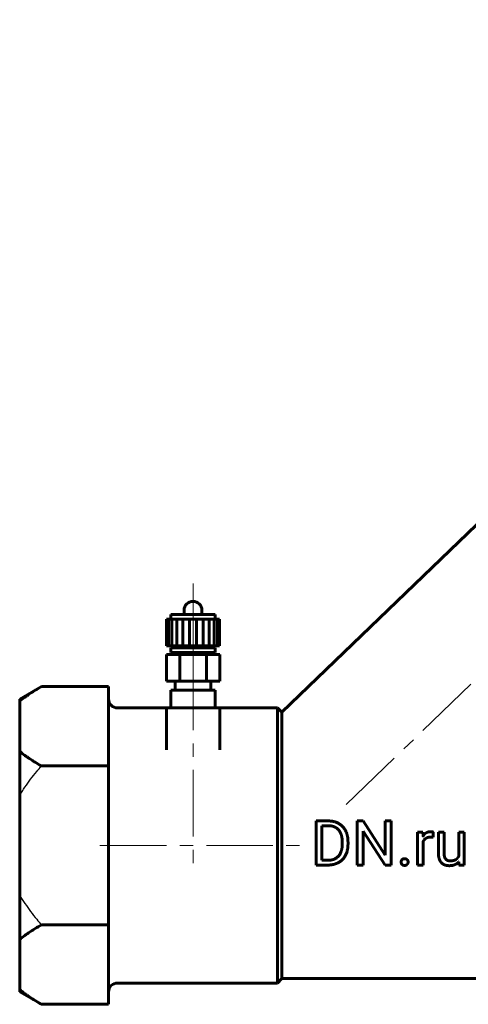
# Model space of a CAD drawing. Header units: millimetres. Extents: x -71 to 71, y -63 to 63.
# Tile 1 of 3: x -71 to -21, y -63 to 48. Entities that reach past the tile are written whole.
import ezdxf

# ---------------------------------------------------------------- set-up
doc = ezdxf.new("R2010")
doc.units = ezdxf.units.MM
for name, pattern in [('K5LT-1', [0]), ('K5LT_AXLED', [12, 7.5, -1.5, 1.5, -1.5]), ('K5LT_BASIC', [0])]:
    doc.linetypes.add(name, pattern=pattern)
doc.layers.add('Системный слой (1)', color=7, linetype='Continuous', true_color=0x6c6c6c)

# ---------------------------------------------------------------- blocks, each defined once
blk = doc.blocks.new('U0')
at = {"layer": 'Системный слой (1)', "color": 150, "linetype": 'K5LT_BASIC', "lineweight": 60, "true_color": 0x0080ff}
for p, q in [((-60, -29.26), (-54.5, -29.26)), ((-48.5, -29.26), (-42, -29.26))]:
    blk.add_line(p, q, dxfattribs=at)
blk = doc.blocks.new('U1')
at = {"layer": 'Системный слой (1)', "color": 150, "linetype": 'K5LT_BASIC', "lineweight": 60, "true_color": 0x0080ff}
for p, q in [((-54.5, -33.99), (-54.5, -33.99)), ((-48.5, -33.99), (-48.5, -33.99))]:
    blk.add_line(p, q, dxfattribs=at)

msp = doc.modelspace()

# ---------------------------------------------------------------- linework, layer by layer
at = {"layer": 'Системный слой (1)', "color": 30, "linetype": 'K5LT_AXLED', "lineweight": 18, "true_color": 0xff8000}
for p, q in [((-34.26, -40.14), (57.29, 48.27)), ((-51.5, -15.26), (-51.5, -20.76)), ((-51.5, -20.26), (-51.5, -24.51)), ((-51.5, -21.01), (-51.5, -25.26)), ((-51.5, -24.26), (-51.5, -46.76)), ((-62, -44.76), (-39.5, -44.76))]:
    msp.add_line(p, q, dxfattribs=at)
at = {"layer": 'Системный слой (1)', "color": 150, "linetype": 'K5LT_BASIC', "lineweight": 60, "true_color": 0x0080ff}
for p, q in [((9.49, 19.48), (-41.5, -29.76)), ((-54, -19.26), (-54, -18.76)), ((-49, -18.76), (-54, -18.76)), ((-54, -19.26), (-54, -18.76)), ((-52.5, -18.76), (-52.5, -18.26)), ((-50.5, -18.76), (-50.5, -18.26)), ((-49, -19.26), (-49, -18.76)), ((-49, -19.26), (-49, -18.76)), ((-54.47, -19.26), (-54.27, -19.26)), ((-54.47, -22.26), (-54.47, -19.26)), ((-54.27, -19.26), (-53.88, -19.26)), ((-54.27, -22.26), (-54.27, -19.26)), ((-53.88, -22.26), (-53.88, -19.26)), ((-53.88, -19.26), (-53.33, -19.26)), ((-53.33, -22.26), (-53.33, -19.26)), ((-53.33, -19.26), (-52.65, -19.26)), ((-52.65, -22.26), (-52.65, -19.26)), ((-52.65, -19.26), (-51.89, -19.26)), ((-51.89, -22.26), (-51.89, -19.26)), ((-51.89, -19.26), (-51.11, -19.26)), ((-51.11, -22.26), (-51.11, -19.26)), ((-51.11, -19.26), (-50.35, -19.26)), ((-50.35, -19.26), (-49.67, -19.26)), ((-50.35, -22.26), (-50.35, -19.26)), ((-49.67, -22.26), (-49.67, -19.26)), ((-49.67, -19.26), (-49.12, -19.26)), ((-49.12, -19.26), (-48.73, -19.26)), ((-49.12, -22.26), (-49.12, -19.26)), ((-48.73, -19.26), (-48.53, -19.26)), ((-48.73, -22.26), (-48.73, -19.26)), ((-48.53, -22.26), (-48.53, -19.26)), ((-54.5, -23.26), (-53, -23.26)), ((-54.5, -26.26), (-54.5, -23.26)), ((-54.47, -22.26), (-54.27, -22.26)), ((-54.27, -22.26), (-53.88, -22.26)), ((-49, -22.51), (-54, -22.51)), ((-54, -23.01), (-54, -22.51)), ((-49, -23.01), (-54, -23.01)), ((-53.88, -22.26), (-53.33, -22.26)), ((-53.5, -22.51), (-53.5, -22.26)), ((-53.5, -23.26), (-53.5, -23.01)), ((-53.33, -22.26), (-52.65, -22.26)), ((-53, -26.26), (-53, -23.26)), ((-53, -23.26), (-50, -23.26)), ((-52.65, -22.26), (-51.89, -22.26)), ((-51.89, -22.26), (-51.11, -22.26)), ((-51.11, -22.26), (-50.35, -22.26)), ((-50.35, -22.26), (-49.67, -22.26)), ((-50, -26.26), (-50, -23.26)), ((-50, -23.26), (-48.5, -23.26)), ((-49.67, -22.26), (-49.12, -22.26)), ((-49.5, -22.51), (-49.5, -22.26)), ((-49.5, -23.26), (-49.5, -23.01)), ((-49.12, -22.26), (-48.73, -22.26)), ((-49, -23.01), (-49, -22.51)), ((-48.73, -22.26), (-48.53, -22.26)), ((-48.5, -26.26), (-48.5, -23.26)), ((-54.5, -26.26), (-53, -26.26)), ((-53.5, -27.26), (-53.5, -26.26)), ((-53, -26.26), (-50, -26.26)), ((-50, -26.26), (-48.5, -26.26)), ((-49.5, -27.26), (-49.5, -26.26)), ((-68.56, -26.86), (-71, -28.27)), ((-61, -26.86), (-68.56, -26.86)), ((-61, -26.86), (-61, -28.51)), ((-54, -27.26), (-49, -27.26)), ((-54, -29.26), (-54, -27.26)), ((-49, -29.26), (-49, -27.26)), ((-71, -28.27), (-71, -28.53)), ((-71, -34.15), (-71, -28.53)), ((-61, -31.34), (-61, -28.51)), ((-54.5, -29.26), (-48.5, -29.26)), ((-54.5, -33.99), (-54.5, -29.26)), ((-48.5, -33.99), (-48.5, -29.26)), ((-41.5, -29.76), (-42, -29.26)), ((-42, -29.26), (-42, -44.76)), ((-41.5, -30.81), (-41.5, -29.76)), ((-41.5, -30.81), (-41.5, -59.76)), ((-61, -34.16), (-61, -31.34)), ((-71, -34.15), (-71, -39.14)), ((-61, -34.16), (-61, -35.81)), ((-61, -35.81), (-68.56, -35.81)), ((-61, -35.81), (-61, -39.1)), ((-71, -50.38), (-71, -39.14)), ((-61, -44.76), (-61, -39.1)), ((-37.66, -42), (-36.25, -42)), ((-37.66, -42), (-37.66, -46.97)), ((-33.03, -42), (-32.37, -42)), ((-33.03, -42), (-33.03, -46.97)), ((-32.37, -42), (-29.86, -45.84)), ((-29.86, -42), (-29.86, -45.84)), ((-29.86, -42), (-29.21, -42)), ((-29.21, -42), (-29.21, -46.97)), ((-37, -42.54), (-37, -46.43)), ((-37, -42.54), (-36.25, -42.54)), ((-32.37, -43.14), (-29.87, -46.97)), ((-32.37, -43.14), (-32.37, -46.97)), ((-24.46, -43.26), (-24.46, -43.84)), ((-34.71, -44.33), (-34.71, -44.64)), ((-34.06, -44.34), (-34.06, -44.64)), ((-26.24, -43.28), (-26.24, -46.97)), ((-26.24, -43.28), (-25.63, -43.28)), ((-25.63, -43.28), (-25.62, -43.7)), ((-25.61, -44.35), (-25.61, -46.97)), ((-23.88, -43.28), (-23.88, -45.66)), ((-23.88, -43.28), (-23.24, -43.28)), ((-23.24, -43.28), (-23.24, -45.67)), ((-21.6, -43.28), (-21.6, -45.96)), ((-21.6, -43.28), (-20.97, -43.28)), ((-20.97, -43.28), (-20.97, -46.97)), ((-61, -50.42), (-61, -44.76)), ((-42, -44.76), (-42, -60.26)), ((-37, -46.43), (-36.31, -46.43)), ((-37.66, -46.97), (-36.31, -46.97)), ((-33.03, -46.97), (-32.37, -46.97)), ((-29.87, -46.97), (-29.21, -46.97)), ((-26.24, -46.97), (-25.61, -46.97)), ((-21.59, -46.6), (-21.57, -46.97)), ((-21.57, -46.97), (-20.97, -46.97)), ((-71, -50.38), (-71, -55.37)), ((-61, -50.42), (-61, -53.71)), ((-61, -53.71), (-68.56, -53.71)), ((-61, -53.71), (-61, -55.35)), ((-71, -60.99), (-71, -55.37)), ((-61, -58.18), (-61, -55.35)), ((-61, -61.01), (-61, -58.18)), ((-41.5, -59.76), (-42, -60.26)), ((-41.5, -59.76), (-3.5, -59.76)), ((-71, -60.99), (-71, -61.25)), ((-60, -60.26), (-42, -60.26)), ((-68.56, -62.66), (-71, -61.25)), ((-61, -61.01), (-61, -62.66)), ((-61, -62.66), (-68.56, -62.66))]:
    msp.add_line(p, q, dxfattribs=at)
for centre, start, end in [((-51.5, -18.26), 90, 180), ((-51.5, -18.26), 0, 90), ((-60, -28.26), 180, 270), ((-60, -61.26), 90, 180)]:
    msp.add_arc(centre, 1, start, end, dxfattribs=at)
for points, degree, knots in [([(-71, -28.53), (-70.81, -28.37), (-70.52, -28.13), (-70.07, -27.81), (-69.69, -27.55), (-69.18, -27.23), (-68.8, -27), (-68.56, -26.86)], 3, [0, 0, 0, 0, 2.137793, 3.206095, 4.569263, 5.871893, 8, 8, 8, 8]), ([(-71, -34.15), (-70.81, -34.31), (-70.52, -34.54), (-70.07, -34.86), (-69.69, -35.12), (-69.18, -35.45), (-68.8, -35.67), (-68.56, -35.81)], 3, [0, 0, 0, 0, 2.137793, 3.206095, 4.569263, 5.871893, 8, 8, 8, 8]), ([(-25.26, -43.34), (-25.47, -43.47), (-25.61, -43.7), (-25.62, -43.7)], 2, [0, 0, 0, 1.96718, 2, 2, 2]), ([(-25.61, -44.35), (-25.55, -44.19), (-25.32, -43.95), (-24.99, -43.82), (-24.77, -43.82)], 2, [0, 0, 0, 0.957317, 1.978659, 3, 3, 3]), ([(-71, -55.37), (-70.81, -55.21), (-70.52, -54.98), (-70.07, -54.66), (-69.69, -54.4), (-69.18, -54.07), (-68.8, -53.85), (-68.56, -53.71)], 3, [0, 0, 0, 0, 2.137793, 3.206095, 4.569263, 5.871893, 8, 8, 8, 8]), ([(-71, -60.99), (-70.81, -61.15), (-70.52, -61.39), (-70.07, -61.71), (-69.69, -61.97), (-69.18, -62.29), (-68.8, -62.52), (-68.56, -62.66)], 3, [0, 0, 0, 0, 2.137793, 3.206095, 4.569263, 5.871893, 8, 8, 8, 8])]:
    msp.add_open_spline(points, degree=degree, knots=knots, dxfattribs=at)
at = {"layer": 'Системный слой (1)', "color": 7, "linetype": 'K5LT-1'}
for points in [[(-71, -39.14), (-70.91, -38.98), (-70.71, -38.67), (-70.31, -38.05), (-69.78, -37.3), (-69.15, -36.51), (-68.74, -36.02), (-68.56, -35.81)], [(-71, -50.38), (-70.91, -50.54), (-70.71, -50.85), (-70.31, -51.47), (-69.78, -52.22), (-69.15, -53.01), (-68.74, -53.5), (-68.56, -53.71)]]:
    msp.add_open_spline(points, degree=3, knots=[0, 0, 0, 0, 2.221239, 4.442478, 8.884957, 13.311672, 16.621246, 16.621246, 16.621246, 16.621246], dxfattribs=at)
at = {"layer": 'Системный слой (1)', "color": 150, "linetype": 'K5LT_BASIC', "lineweight": 60, "true_color": 0x0080ff}
for points in [[(-34.06, -44.34), (-34.06, -43.8), (-34.38, -42.94), (-34.96, -42.33), (-35.76, -42), (-36.25, -42)], [(-34.71, -44.33), (-34.71, -43.91), (-34.92, -43.24), (-35.31, -42.78), (-35.88, -42.54), (-36.25, -42.54)], [(-24.74, -43.21), (-25.04, -43.21), (-25.26, -43.34)], [(-24.58, -43.23), (-24.67, -43.21), (-24.74, -43.21)], [(-24.46, -43.26), (-24.49, -43.24), (-24.58, -43.23)], [(-24.77, -43.82), (-24.68, -43.82), (-24.54, -43.83), (-24.46, -43.84)], [(-36.31, -46.43), (-35.78, -46.43), (-35.07, -45.99), (-34.71, -45.18), (-34.71, -44.64)], [(-36.31, -46.97), (-35.79, -46.97), (-34.97, -46.64), (-34.38, -46.04), (-34.06, -45.17), (-34.06, -44.64)], [(-27.98, -46.36), (-28.08, -46.47), (-28.08, -46.63)], [(-27.69, -46.25), (-27.88, -46.25), (-27.98, -46.36)], [(-27.4, -46.36), (-27.5, -46.25), (-27.69, -46.25)], [(-27.3, -46.63), (-27.3, -46.47), (-27.4, -46.36)], [(-23.88, -45.66), (-23.88, -46.03), (-23.7, -46.55), (-23.54, -46.72)], [(-23.19, -46.08), (-23.24, -45.91), (-23.24, -45.67)], [(-23.03, -46.33), (-23.13, -46.24), (-23.19, -46.08)], [(-22.82, -46.46), (-22.94, -46.43), (-23.03, -46.33)], [(-22.57, -46.5), (-22.7, -46.5), (-22.82, -46.46)], [(-21.93, -46.35), (-22.16, -46.5), (-22.57, -46.5)], [(-21.6, -45.96), (-21.71, -46.2), (-21.93, -46.35)], [(-28.08, -46.63), (-28.08, -46.79), (-27.98, -46.9)], [(-27.98, -46.9), (-27.88, -47.01), (-27.69, -47.01)], [(-27.69, -47.01), (-27.5, -47.01), (-27.4, -46.9)], [(-27.4, -46.9), (-27.3, -46.79), (-27.3, -46.63)], [(-23.54, -46.72), (-23.38, -46.88), (-23.16, -46.96)], [(-23.16, -46.96), (-22.93, -47.04), (-22.66, -47.04)], [(-22.66, -47.04), (-22.27, -47.04), (-21.99, -46.91)], [(-21.99, -46.91), (-21.75, -46.8), (-21.59, -46.6)]]:
    msp.add_open_spline(points, degree=2, dxfattribs=at)

# ---------------------------------------------------------------- block references
at = {"layer": 'Системный слой (1)'}
for name in ['U0', 'U1']:
    msp.add_blockref(name, (0, 0), dxfattribs=at)

doc.saveas('drawing.dxf')
